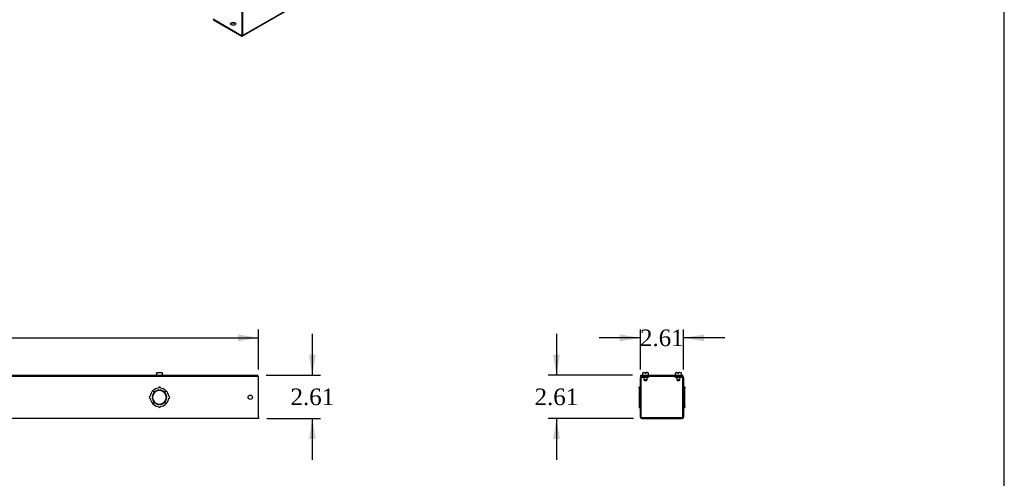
# Model space of a CAD drawing. Header units: inches. Extents: x 1 to 240, y -1 to 159.
# Tile 6 of 9: x 180 to 240, y 79 to 107. Entities that reach past the tile are written whole.
import ezdxf
from ezdxf.enums import TextEntityAlignment as Align

# ---------------------------------------------------------------- set-up
doc = ezdxf.new("R2010")
doc.units = ezdxf.units.IN
doc.header["$MEASUREMENT"] = 0
for name, color, linetype in [('COM56308-1', 7, 'Continuous'), ('COM70721-5', 7, 'Continuous'), ('Default', 7, 'Continuous'), ('SCS19515', 7, 'Continuous')]:
    doc.layers.add(name, color=color, linetype=linetype)
doc.styles.add('SEACAD_Times_New_Roman', font='times.ttf')
doc.dimstyles.new('HAMMOND_(STH_-_240x160)', dxfattribs={"dimtxt": 1, "dimasz": 1.25, "dimexe": 0.5, "dimexo": 0.5, "dimgap": 0.25, "dimtad": 0, "dimtih": 1, "dimtoh": 1, "dimzin": 0, "dimdsep": 46, "dimtxsty": 'SEACAD_Times_New_Roman', "dimblk1": '_SE_FILLED', "dimblk2": '_SE_FILLED', "dimsah": 1, "dimcen": 0.5, "dimadec": 0, "dimazin": 0, "dimtfac": 0.8, "dimtofl": 0, "dimtmove": 1, "dimatfit": 3, "dimfxl": 1, "dimtolj": 1, "dimtzin": 0, "dimarcsym": 0})

# ---------------------------------------------------------------- blocks, each defined once
blk = doc.blocks.new('SE3')
at = {"layer": 'COM56308-1', "color": 7, "linetype": 'Continuous'}
for p, q in [((134.409, 84.978), (194.346, 84.978)), ((134.409, 84.921), (194.346, 84.921)), ((194.346, 84.921), (194.346, 84.978))]:
    blk.add_line(p, q, dxfattribs=at)
at = {"layer": 'COM70721-5', "color": 7, "linetype": 'Continuous'}
for p, q in [((194.346, 84.921), (194.378, 84.921)), ((194.378, 84.835), (194.378, 84.921)), ((194.378, 82.45), (194.378, 84.835)), ((187.941, 83.663), (187.966, 83.663)), ((187.966, 83.623), (187.941, 83.623)), ((187.978, 84.039), (188.067, 83.951)), ((188.07, 83.954), (187.982, 84.042)), ((188.358, 84.055), (188.358, 84.08)), ((188.398, 84.08), (188.398, 84.055)), ((188.774, 84.042), (188.686, 83.954)), ((188.688, 83.951), (188.777, 84.039)), ((188.79, 83.663), (188.815, 83.663)), ((188.815, 83.623), (188.79, 83.623)), ((188.067, 83.335), (187.978, 83.247)), ((187.982, 83.243), (188.07, 83.332)), ((188.358, 83.206), (188.358, 83.231)), ((188.398, 83.231), (188.398, 83.206)), ((188.686, 83.332), (188.774, 83.243)), ((188.777, 83.247), (188.688, 83.335)), ((194.378, 82.364), (134.378, 82.364)), ((194.378, 82.45), (194.378, 82.364))]:
    blk.add_line(p, q, dxfattribs=at)
blk.add_circle((193.878, 83.643), 0.133, dxfattribs=at)
for centre, radius, start, end in [((188.378, 83.643), 0.563, 96.37937, 134.75), ((188.378, 84.202), 0.0625, 0, 180), ((188.378, 83.643), 0.562, 45.25, 83.62063), ((187.819, 83.643), 0.0625, 90, 270), ((188.378, 83.643), 0.562, 135.25, 173.62063), ((188.378, 83.643), 0.563, 186.37937, 224.75), ((188.378, 83.643), 0.438, 135.25, 177.37985), ((188.378, 83.643), 0.438, 182.62015, 224.75), ((188.378, 83.643), 0.413, 92.77907, 177.22093), ((188.378, 83.643), 0.413, 182.77907, 267.22093), ((188.378, 83.643), 0.438, 92.62015, 134.75), ((188.378, 83.643), 0.438, 45.25, 87.37985), ((188.378, 83.643), 0.413, 2.77907, 87.22093), ((188.378, 83.643), 0.413, 272.77907, 357.22093), ((188.378, 83.643), 0.438, 2.62015, 44.75), ((188.378, 83.643), 0.438, 315.25, 357.37985), ((188.378, 83.643), 0.562, 6.37937, 44.75), ((188.378, 83.643), 0.562, 315.25, 353.62063), ((188.937, 83.643), 0.0625, 270, 90), ((188.378, 83.643), 0.563, 225.25, 263.62063), ((188.378, 83.643), 0.438, 225.25, 267.37985), ((188.378, 83.084), 0.0625, 180, 0), ((188.378, 83.643), 0.438, 272.62015, 314.75), ((188.378, 83.643), 0.563, 276.37937, 314.75)]:
    blk.add_arc(centre, radius, start, end, dxfattribs=at)
at = {"layer": 'SCS19515', "color": 7, "linetype": 'Continuous'}
for p, q in [((188.19, 85.063), (188.19, 85.003)), ((188.194, 85.078), (188.191, 85.078)), ((188.285, 85.153), (188.47, 85.153)), ((188.561, 85.078), (188.564, 85.078)), ((188.565, 85.003), (188.565, 85.063))]:
    blk.add_line(p, q, dxfattribs=at)
for centre, radius, start, end in [((188.28, 85.063), 0.09, 170.40593, 180), ((188.215, 85.003), 0.025, 180, 270), ((188.54, 85.003), 0.025, 270, 0), ((188.475, 85.063), 0.09, 0, 9.59407)]:
    blk.add_arc(centre, radius, start, end, dxfattribs=at)
for points in [[(188.194, 85.078), (188.195, 85.084), (188.196, 85.089), (188.2, 85.099), (188.202, 85.104), (188.207, 85.113), (188.211, 85.117), (188.218, 85.126), (188.221, 85.129), (188.23, 85.136), (188.234, 85.139), (188.243, 85.144), (188.248, 85.146), (188.258, 85.15), (188.264, 85.151), (188.274, 85.153), (188.28, 85.153), (188.285, 85.153)], [(188.47, 85.153), (188.476, 85.153), (188.481, 85.153), (188.492, 85.151), (188.497, 85.15), (188.507, 85.146), (188.512, 85.144), (188.521, 85.139), (188.526, 85.136), (188.534, 85.129), (188.538, 85.126), (188.545, 85.117), (188.548, 85.113), (188.553, 85.104), (188.556, 85.099), (188.559, 85.089), (188.561, 85.084), (188.561, 85.078)]]:
    blk.add_open_spline(points, degree=3, knots=[0, 0, 0, 0, 0.125, 0.125, 0.25, 0.25, 0.375, 0.375, 0.5, 0.5, 0.625, 0.625, 0.75, 0.75, 0.875, 0.875, 1, 1, 1, 1], dxfattribs=at)
blk = doc.blocks.new('DMBLK592')
at = {"layer": 'Default', "linetype": 'Continuous', "transparency": 16777216}
for points in [[(135.628, 87.45), (134.378, 87.242), (135.628, 87.033)], [(193.128, 87.45), (193.128, 87.033), (194.378, 87.242)]]:
    blk.add_hatch(color=7, dxfattribs=at).paths.add_polyline_path(points)
at = {"layer": 'Default', "color": 7, "linetype": 'Continuous', "transparency": 16777216}
for p, q in [((134.378, 85.335), (134.378, 87.742)), ((194.378, 85.335), (194.378, 87.742)), ((134.378, 87.242), (162.322, 87.242)), ((166.434, 87.242), (194.378, 87.242))]:
    blk.add_line(p, q, dxfattribs=at)
at = {"layer": 'Default', "color": 7, "linetype": 'Continuous', "transparency": 16777216, "style": 'SEACAD_Times_New_Roman'}
blk.add_text('60.00', height=1, dxfattribs=at).set_placement((162.672, 87.742), align=Align.TOP_LEFT)
blk = doc.blocks.new('_SE_FILLED')
at = {"color": 0}
blk.add_line((0, 0), (-1, 0), dxfattribs=at)
blk.add_solid([(0, 0), (-1, -0.1665), (-1, 0.1665), (0, 0)], dxfattribs=at)
blk = doc.blocks.new('DMBLK593')
at = {"layer": 'Default', "linetype": 'Continuous', "transparency": 16777216}
for points in [[(197.853, 86.228), (197.436, 86.228), (197.644, 84.978)], [(197.853, 81.114), (197.644, 82.364), (197.436, 81.114)]]:
    blk.add_hatch(color=7, dxfattribs=at).paths.add_polyline_path(points)
at = {"layer": 'Default', "color": 7, "linetype": 'Continuous', "transparency": 16777216}
for p, q in [((197.644, 84.978), (197.644, 87.478)), ((194.846, 84.978), (198.144, 84.978)), ((194.878, 82.364), (198.144, 82.364)), ((197.644, 79.864), (197.644, 82.364))]:
    blk.add_line(p, q, dxfattribs=at)
at = {"layer": 'Default', "color": 7, "linetype": 'Continuous', "transparency": 16777216, "style": 'SEACAD_Times_New_Roman'}
blk.add_text('2.61', height=1, dxfattribs=at).set_placement((196.317, 84.171), align=Align.TOP_LEFT)
blk = doc.blocks.new('SE6')
at = {"layer": 'COM56308-1', "color": 7, "linetype": 'Continuous'}
for p, q in [((217.544, 84.978), (220.095, 84.978)), ((217.544, 84.921), (217.544, 84.978)), ((217.544, 84.921), (217.599, 84.921)), ((217.763, 84.921), (219.877, 84.921)), ((220.041, 84.921), (220.095, 84.921)), ((220.095, 84.921), (220.095, 84.978))]:
    blk.add_line(p, q, dxfattribs=at)
at = {"layer": 'COM70721-5', "color": 7, "linetype": 'Continuous'}
for p, q in [((217.513, 82.45), (217.513, 84.835)), ((217.57, 82.45), (217.57, 84.835)), ((217.599, 84.921), (217.763, 84.921)), ((217.599, 84.864), (217.763, 84.864)), ((217.763, 84.864), (217.763, 84.921)), ((217.763, 84.864), (218.013, 84.864)), ((218.013, 84.864), (218.013, 84.921)), ((219.627, 84.864), (219.627, 84.921)), ((219.627, 84.864), (219.877, 84.864)), ((219.877, 84.921), (220.041, 84.921)), ((219.877, 84.864), (219.877, 84.921)), ((219.877, 84.864), (220.041, 84.864)), ((220.07, 84.835), (220.07, 82.45)), ((220.127, 84.835), (220.127, 82.45)), ((217.441, 84.202), (217.441, 84.264)), ((217.513, 84.264), (217.441, 84.264)), ((217.441, 84.202), (217.513, 84.202)), ((217.441, 84.202), (217.441, 84.042)), ((220.199, 84.264), (220.127, 84.264)), ((220.199, 84.202), (220.127, 84.202)), ((220.199, 84.264), (220.199, 84.202)), ((220.199, 84.042), (220.199, 84.202)), ((217.441, 84.042), (217.513, 84.042)), ((217.441, 84.042), (217.441, 84.039)), ((217.441, 84.039), (217.513, 84.039)), ((217.441, 84.039), (217.441, 83.705)), ((217.441, 83.705), (217.513, 83.705)), ((217.441, 83.705), (217.441, 83.58)), ((217.441, 83.58), (217.513, 83.58)), ((217.441, 83.58), (217.441, 83.247)), ((220.199, 84.042), (220.127, 84.042)), ((220.199, 84.039), (220.127, 84.039)), ((220.199, 83.705), (220.127, 83.705)), ((220.199, 83.58), (220.127, 83.58)), ((220.199, 84.039), (220.199, 84.042)), ((220.199, 83.705), (220.199, 84.039)), ((220.199, 83.58), (220.199, 83.705)), ((220.199, 83.247), (220.199, 83.58)), ((217.441, 83.247), (217.513, 83.247)), ((217.441, 83.247), (217.441, 83.243)), ((217.441, 83.243), (217.513, 83.243)), ((217.441, 83.243), (217.441, 83.084)), ((217.441, 83.084), (217.513, 83.084)), ((217.441, 83.084), (217.441, 83.021)), ((217.441, 83.021), (217.513, 83.021)), ((220.199, 83.247), (220.127, 83.247)), ((220.199, 83.243), (220.127, 83.243)), ((220.199, 83.084), (220.127, 83.084)), ((220.127, 83.021), (220.199, 83.021)), ((220.199, 83.243), (220.199, 83.247)), ((220.199, 83.084), (220.199, 83.243)), ((220.199, 83.084), (220.199, 83.021)), ((217.599, 82.421), (220.041, 82.421)), ((217.599, 82.364), (220.041, 82.364))]:
    blk.add_line(p, q, dxfattribs=at)
for centre, radius, start, end in [((217.599, 84.835), 0.086, 90, 180), ((217.599, 84.835), 0.029, 90, 180), ((220.041, 84.835), 0.086, 0, 90), ((220.041, 84.835), 0.029, 0, 90), ((217.599, 82.45), 0.086, 180, 270), ((217.599, 82.45), 0.029, 180, 270), ((220.041, 82.45), 0.086, 270, 0), ((220.041, 82.45), 0.029, 270, 0)]:
    blk.add_arc(centre, radius, start, end, dxfattribs=at)
at = {"layer": 'SCS19515', "color": 7, "linetype": 'Continuous'}
for p, q in [((217.638, 85.063), (217.638, 85.003)), ((217.728, 85.153), (217.795, 85.153)), ((217.73, 84.864), (217.73, 84.696)), ((217.795, 85.153), (217.795, 85.078)), ((217.855, 85.078), (217.795, 85.078)), ((217.923, 85.153), (217.855, 85.153)), ((217.855, 85.078), (217.855, 85.153)), ((217.92, 84.696), (217.92, 84.864)), ((218.013, 85.003), (218.013, 85.063)), ((219.627, 85.063), (219.627, 85.003)), ((219.717, 85.153), (219.784, 85.153)), ((219.719, 84.864), (219.719, 84.696)), ((219.784, 85.153), (219.784, 85.078)), ((219.844, 85.078), (219.784, 85.078)), ((219.912, 85.153), (219.844, 85.153)), ((219.844, 85.078), (219.844, 85.153)), ((219.909, 84.696), (219.909, 84.864)), ((220.002, 85.003), (220.002, 85.063)), ((217.92, 84.696), (217.73, 84.696)), ((217.73, 84.696), (217.76, 84.666)), ((217.76, 84.666), (217.89, 84.666)), ((217.89, 84.666), (217.92, 84.696)), ((219.909, 84.696), (219.719, 84.696)), ((219.719, 84.696), (219.749, 84.666)), ((219.749, 84.666), (219.879, 84.666)), ((219.879, 84.666), (219.909, 84.696))]:
    blk.add_line(p, q, dxfattribs=at)
for centre, radius, start, end in [((217.728, 85.063), 0.09, 90, 180), ((217.663, 85.003), 0.025, 180, 270), ((217.923, 85.063), 0.09, 0, 90), ((217.988, 85.003), 0.025, 270, 0), ((219.717, 85.063), 0.09, 90, 180), ((219.652, 85.003), 0.025, 180, 270), ((219.912, 85.063), 0.09, 0, 90), ((219.977, 85.003), 0.025, 270, 0)]:
    blk.add_arc(centre, radius, start, end, dxfattribs=at)
blk = doc.blocks.new('DMBLK594')
at = {"layer": 'Default', "linetype": 'Continuous', "transparency": 16777216}
for points in [[(216.263, 87.45), (216.263, 87.033), (217.513, 87.242)], [(221.377, 87.45), (220.127, 87.242), (221.377, 87.033)]]:
    blk.add_hatch(color=7, dxfattribs=at).paths.add_polyline_path(points)
at = {"layer": 'Default', "color": 7, "linetype": 'Continuous', "transparency": 16777216}
for p, q in [((217.513, 85.335), (217.513, 87.742)), ((220.127, 85.335), (220.127, 87.742)), ((217.513, 87.242), (215.013, 87.242)), ((222.627, 87.242), (220.127, 87.242))]:
    blk.add_line(p, q, dxfattribs=at)
at = {"layer": 'Default', "color": 7, "linetype": 'Continuous', "transparency": 16777216, "style": 'SEACAD_Times_New_Roman'}
blk.add_text('2.61', height=1, dxfattribs=at).set_placement((217.493, 87.742), align=Align.TOP_LEFT)
blk = doc.blocks.new('DMBLK595')
at = {"layer": 'Default', "linetype": 'Continuous', "transparency": 16777216}
for points in [[(212.222, 86.228), (212.431, 84.978), (212.639, 86.228)], [(212.222, 81.114), (212.639, 81.114), (212.431, 82.364)]]:
    blk.add_hatch(color=7, dxfattribs=at).paths.add_polyline_path(points)
at = {"layer": 'Default', "color": 7, "linetype": 'Continuous', "transparency": 16777216}
for p, q in [((212.431, 87.478), (212.431, 84.978)), ((217.044, 84.978), (211.931, 84.978)), ((217.099, 82.364), (211.931, 82.364)), ((212.431, 82.364), (212.431, 79.864))]:
    blk.add_line(p, q, dxfattribs=at)
at = {"layer": 'Default', "color": 7, "linetype": 'Continuous', "transparency": 16777216, "style": 'SEACAD_Times_New_Roman'}
blk.add_text('2.61', height=1, dxfattribs=at).set_placement((211.104, 84.171), align=Align.TOP_LEFT)
blk = doc.blocks.new('SE7')
at = {"layer": 'COM70721-5', "color": 7, "linetype": 'Continuous'}
for p, q in [((193.398, 105.5), (235.825, 129.994)), ((193.416, 105.539), (235.843, 130.034)), ((193.376, 107.51), (193.376, 105.562)), ((193.416, 107.486), (193.416, 105.539)), ((191.629, 106.547), (193.355, 105.55)), ((191.629, 106.501), (193.355, 105.504)), ((193.376, 105.562), (193.355, 105.55))]:
    blk.add_line(p, q, dxfattribs=at)
blk.add_ellipse((192.846, 106.253), major_axis=(-0.156, 0), ratio=0.57735, dxfattribs=at)
for centre, major_axis, start_param, end_param in [((192.846, 106.206), (-0.156, 0), 3.402495, 6.022283), ((193.355, 105.574), (-0.0145, 0.0251), 2.356194, 3.926991), ((193.355, 105.574), (-0.043, 0.0745), 2.356194, 3.926991)]:
    blk.add_ellipse(centre, major_axis=major_axis, ratio=0.57735, start_param=start_param, end_param=end_param, dxfattribs=at)
blk = doc.blocks.new('BORDER')
at = {"layer": 'Default', "color": 7, "linetype": 'Continuous'}
blk.add_line((0, 0), (0, 27.86), dxfattribs=at)

msp = doc.modelspace()

# ---------------------------------------------------------------- block references
at = {"layer": 'Default', "color": 7, "xscale": 5.7, "yscale": 5.7, "zscale": 5.7}
msp.add_blockref('BORDER', (239.562, 0.401), dxfattribs=at)
at = {"layer": 'Default'}
for name in ['SE7', 'SE3', 'SE6']:
    msp.add_blockref(name, (0, 0), dxfattribs=at)

# ---------------------------------------------------------------- dimensions: what is measured, and where the dimension line sits
at = {"layer": 'Default', "color": 7, "linetype": 'Continuous'}
for base, p1, p2, angle, picture, middle, dimtype in [((134.378, 87.242), (134.378, 84.835), (194.378, 84.835), 0, 'DMBLK592', (164.378, 87.242), 161), ((197.644, 84.978), (194.378, 82.364), (194.346, 84.978), 90, 'DMBLK593', (197.644, 83.671), 160), ((212.431, 82.364), (217.544, 84.978), (217.599, 82.364), 90, 'DMBLK595', (212.431, 83.671), 160)]:
    dim = msp.add_linear_dim(base=base, p1=p1, p2=p2, angle=angle, text='\\A1;<>', dimstyle='HAMMOND_(STH_-_240x160)', override={"dimtmove": 0}, dxfattribs=at)
    dim.commit()
    dim.dimension.update_dxf_attribs({"geometry": picture, "text_midpoint": middle, "dimtype": dimtype})
dim = msp.add_linear_dim(base=(217.513, 87.242), p1=(220.127, 84.835), p2=(217.513, 84.835), text='\\A1;<>', dimstyle='HAMMOND_(STH_-_240x160)', override={"dimtmove": 0}, dxfattribs=at)
dim.commit()
dim.dimension.update_dxf_attribs({"geometry": 'DMBLK594', "text_midpoint": (218.82, 87.242), "dimtype": 160})

doc.saveas('drawing.dxf')
